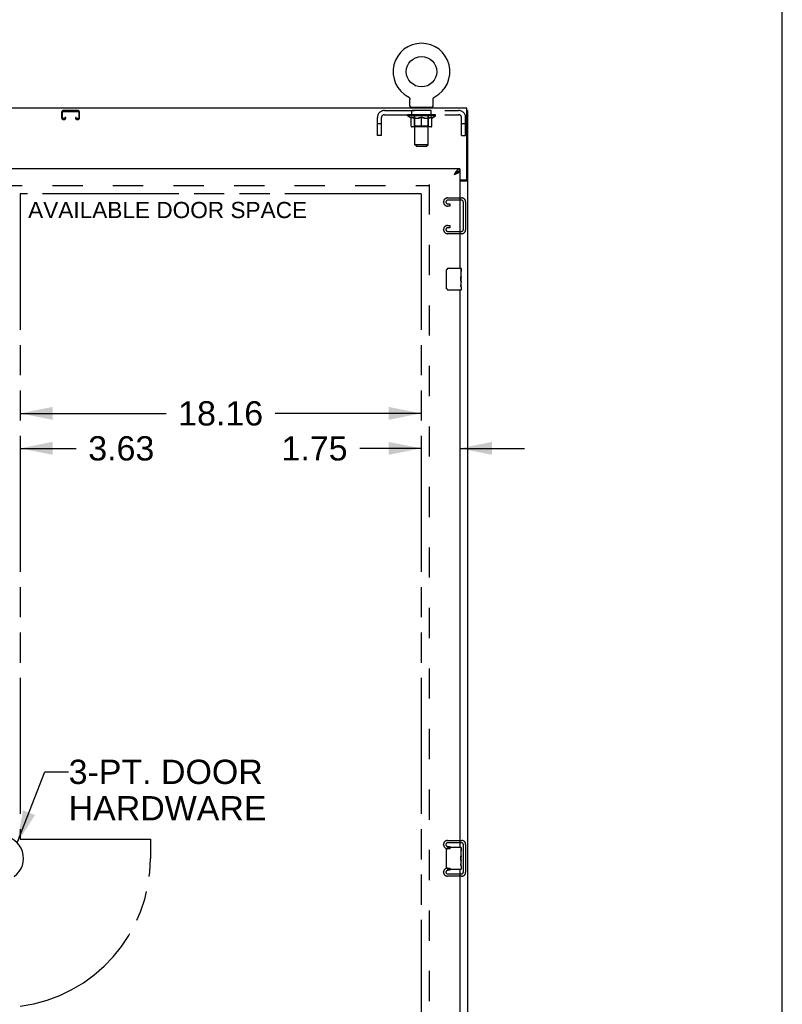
# Model space of a CAD drawing. Header units: inches. Extents: x 0 to 249, y 0 to 161.
# Tile 22 of 22: x 215 to 249, y 78 to 123. Entities that reach past the tile are written whole.
import ezdxf

# ---------------------------------------------------------------- set-up
doc = ezdxf.new("R2010")
doc.units = ezdxf.units.IN
doc.header["$LTSCALE"] = 13.713587
doc.header["$MEASUREMENT"] = 0
doc.linetypes.add('HIDDEN', pattern=[0.2, 0.1, -0.1])
doc.linetypes.add('PHANTOM', pattern=[0.8, 0.45, -0.05, 0.1, -0.05, 0.1, -0.05])
doc.layers.get('0').update_dxf_attribs({"linetype": 'CONTINUOUS'})
for name, color, linetype in [('02___PRT_ALL_AXES', 7, 'CONTINUOUS'), ('AVAILABLE_DOOR_SPACE', 7, 'CONTINUOUS'), ('DEFAULT_2', 8, 'HIDDEN'), ('DIMENSIONS', 7, 'CONTINUOUS')]:
    doc.layers.add(name, color=color, linetype=linetype)
doc.styles.get("Standard").update_dxf_attribs({"font": 'arial.ttf'})
doc.dimstyles.new('DIMSTYLE_1', dxfattribs={"dimtxt": 1.10002, "dimasz": 1.466694, "dimexe": 0.09, "dimexo": 0.07, "dimgap": 0.0375, "dimtad": 0, "dimtih": 1, "dimtoh": 1, "dimzin": 4, "dimdsep": 46, "dimtxsty": 'Standard', "dimblk": '_FILLED', "dimblk1": '_FILLED', "dimblk2": '_FILLED', "dimcen": 0.09, "dimazin": 1, "dimtfac": 1, "dimtdec": 3, "dimtofl": 0, "dimtmove": 0, "dimatfit": 3, "dimldrblk": '_FILLED', "dimfxl": 1, "dimtolj": 1, "dimtzin": 4, "dimarcsym": 0})
doc.dimstyles.get("Standard").update_dxf_attribs({"dimtxt": 1.24669, "dimasz": 1.466694, "dimexe": 0.09, "dimexo": 0.07, "dimgap": 0.09, "dimtad": 0, "dimtih": 1, "dimtoh": 1, "dimdec": 3, "dimzin": 4, "dimdsep": 46, "dimtxsty": 'Standard', "dimblk": '_FILLED', "dimblk1": '_FILLED', "dimblk2": '_FILLED', "dimcen": 0.09, "dimadec": 3, "dimazin": 1, "dimtp": 0.001, "dimtm": 0.001, "dimtfac": 1, "dimtdec": 3, "dimtofl": 0, "dimtmove": 0, "dimatfit": 3, "dimldrblk": '_FILLED', "dimfxl": 1, "dimtolj": 1, "dimtzin": 4, "dimarcsym": 0})

# ---------------------------------------------------------------- blocks, each defined once
blk = doc.blocks.new('_FILLED')
at = {"color": 0, "linetype": 'ByBlock'}
blk.add_solid([(0, 0), (-1, 0.2), (-1, -0.2)], dxfattribs=at)
blk = doc.blocks.new('*D13')
at = {"layer": 'DIMENSIONS', "color": 2, "linetype": 'Continuous'}
for p, q in [((232.973, 103.217), (230.194, 103.217)), ((234.723, 103.217), (237.656, 103.217))]:
    blk.add_line(p, q, dxfattribs=at)
at = {"layer": 'DIMENSIONS', "color": 2, "linetype": 'Continuous', "xscale": 1.4666938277, "yscale": 1.4666938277, "zscale": 1.4666938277}
blk.add_blockref('_FILLED', (232.973, 103.217), dxfattribs=at)
at = {"layer": 'DIMENSIONS', "color": 2, "linetype": 'Continuous', "xscale": 1.4666938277, "yscale": 1.4666938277, "zscale": 1.4666938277, "rotation": 180}
blk.add_blockref('_FILLED', (234.723, 103.217), dxfattribs=at)
at = {"layer": 'DIMENSIONS', "color": 2, "linetype": 'Continuous', "insert": (229.644, 103.767), "char_height": 1.1, "width": 2.98927, "attachment_point": 3, "line_spacing_factor": 0.9}
blk.add_mtext('1.75', dxfattribs=at)
blk = doc.blocks.new('*D14')
at = {"layer": 'DIMENSIONS', "color": 2, "linetype": 'Continuous'}
for p, q in [((214.816, 104.803), (221.423, 104.803)), ((232.973, 104.803), (226.367, 104.803))]:
    blk.add_line(p, q, dxfattribs=at)
at = {"layer": 'DIMENSIONS', "color": 2, "linetype": 'Continuous', "xscale": 1.4666938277, "yscale": 1.4666938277, "zscale": 1.4666938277, "rotation": 180}
blk.add_blockref('_FILLED', (214.816, 104.803), dxfattribs=at)
at = {"layer": 'DIMENSIONS', "color": 2, "linetype": 'Continuous', "xscale": 1.4666938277, "yscale": 1.4666938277, "zscale": 1.4666938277}
blk.add_blockref('_FILLED', (232.973, 104.803), dxfattribs=at)
at = {"layer": 'DIMENSIONS', "color": 2, "linetype": 'Continuous', "insert": (223.895, 105.353), "char_height": 1.1, "width": 3.84394, "attachment_point": 2, "line_spacing_factor": 0.9}
blk.add_mtext('18.16', dxfattribs=at)
blk = doc.blocks.new('*D22')
at = {"layer": 'DIMENSIONS', "color": 2, "linetype": 'Continuous'}
for p, q in [((211.191, 103.217), (208.258, 103.217)), ((214.816, 103.217), (217.347, 103.217))]:
    blk.add_line(p, q, dxfattribs=at)
at = {"layer": 'DIMENSIONS', "color": 2, "linetype": 'Continuous', "xscale": 1.4666938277, "yscale": 1.4666938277, "zscale": 1.4666938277}
blk.add_blockref('_FILLED', (211.191, 103.217), dxfattribs=at)
at = {"layer": 'DIMENSIONS', "color": 2, "linetype": 'Continuous', "xscale": 1.4666938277, "yscale": 1.4666938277, "zscale": 1.4666938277, "rotation": 180}
blk.add_blockref('_FILLED', (214.816, 103.217), dxfattribs=at)
at = {"layer": 'DIMENSIONS', "color": 2, "linetype": 'Continuous', "insert": (217.898, 103.767), "char_height": 1.1, "width": 2.98927, "attachment_point": 1, "line_spacing_factor": 0.9}
blk.add_mtext('3.63', dxfattribs=at)

msp = doc.modelspace()

# ---------------------------------------------------------------- linework, layer by layer
at = {"color": 7, "linetype": 'Continuous'}
for p, q in [((249.338, 0), (249.338, 161.336)), ((232.394, 119.151), (232.394, 119.151)), ((232.394, 119.151), (232.399, 119.148)), ((232.397, 119.149), (232.395, 119.15)), ((232.399, 119.148), (232.403, 119.146)), ((232.403, 119.146), (232.407, 119.143)), ((232.407, 119.143), (232.412, 119.14)), ((232.412, 119.14), (232.416, 119.137)), ((232.416, 119.137), (232.42, 119.133)), ((232.42, 119.133), (232.424, 119.13)), ((232.424, 119.13), (232.428, 119.126)), ((232.428, 119.126), (232.431, 119.122)), ((232.431, 119.123), (232.435, 119.119)), ((232.435, 119.119), (232.438, 119.115)), ((232.438, 119.115), (232.441, 119.111)), ((232.441, 119.111), (232.445, 119.106)), ((232.444, 119.106), (232.447, 119.102)), ((232.447, 119.102), (232.45, 119.098)), ((232.45, 119.098), (232.453, 119.093)), ((232.453, 119.093), (232.455, 119.088)), ((232.455, 119.088), (232.458, 119.084)), ((232.458, 119.084), (232.46, 119.079)), ((232.46, 119.079), (232.462, 119.074)), ((232.462, 119.074), (232.463, 119.069)), ((232.463, 119.069), (232.465, 119.064)), ((232.465, 119.064), (232.466, 119.059)), ((232.466, 119.059), (232.467, 119.054)), ((232.467, 119.054), (232.468, 119.049)), ((232.468, 119.049), (232.469, 119.044)), ((232.47, 119.038), (232.47, 119.033)), ((232.471, 119.028), (232.471, 119.024)), ((232.471, 118.731), (232.471, 119.024)), ((233.517, 118.731), (233.517, 119.024)), ((233.518, 119.044), (233.519, 119.049)), ((233.518, 119.038), (233.518, 119.044)), ((233.519, 119.049), (233.52, 119.054)), ((233.52, 119.054), (233.521, 119.059)), ((233.521, 119.059), (233.523, 119.064)), ((233.523, 119.064), (233.524, 119.069)), ((233.524, 119.069), (233.526, 119.074)), ((233.526, 119.074), (233.528, 119.079)), ((233.528, 119.079), (233.53, 119.084)), ((233.53, 119.084), (233.532, 119.088)), ((233.532, 119.088), (233.535, 119.093)), ((233.535, 119.093), (233.537, 119.098)), ((233.537, 119.098), (233.54, 119.102)), ((233.543, 119.106), (233.546, 119.111)), ((233.546, 119.111), (233.549, 119.115)), ((233.549, 119.115), (233.553, 119.119)), ((233.553, 119.119), (233.556, 119.123)), ((233.556, 119.122), (233.56, 119.126)), ((233.564, 119.13), (233.568, 119.133)), ((233.568, 119.133), (233.572, 119.137)), ((233.572, 119.137), (233.576, 119.14)), ((233.576, 119.14), (233.58, 119.143)), ((233.58, 119.143), (233.584, 119.146)), ((233.584, 119.146), (233.589, 119.148)), ((233.584, 119.146), (233.586, 119.146)), ((233.589, 119.148), (233.593, 119.151)), ((233.592, 119.15), (233.59, 119.149)), ((232.494, 118.662), (232.494, 118.632)), ((233.494, 118.662), (232.494, 118.662)), ((233.494, 118.662), (233.494, 118.632)), ((235.046, 118.528), (235.098, 118.528)), ((234.62, 115.749), (234.61, 115.743)), ((234.723, 115.882), (234.723, 115.778)), ((234.994, 115.38), (234.994, 115.392)), ((234.994, 115.38), (235.098, 115.38)), ((234.128, 110.482), (234.128, 111.282)), ((234.228, 111.382), (234.768, 111.382)), ((234.783, 111.367), (234.783, 111.228)), ((234.783, 110.997), (234.783, 110.966)), ((234.783, 110.8), (234.783, 110.767)), ((234.768, 110.382), (234.228, 110.382)), ((234.783, 110.543), (234.783, 110.397)), ((234.128, 84.232), (234.128, 85.032)), ((234.228, 85.132), (234.768, 85.132)), ((234.783, 85.117), (234.783, 84.978)), ((234.783, 84.747), (234.783, 84.716)), ((234.783, 84.55), (234.783, 84.517)), ((234.768, 84.132), (234.228, 84.132)), ((234.783, 84.293), (234.783, 84.147))]:
    msp.add_line(p, q, dxfattribs=at)
at = {"color": 3, "linetype": 'Continuous'}
for p, q in [((235.046, 118.632), (187.15, 118.632)), ((235.046, 115.452), (235.046, 118.632)), ((235.098, 46.736), (235.098, 118.528)), ((234.723, 115.882), (211.191, 115.882)), ((234.476, 115.636), (234.506, 115.646)), ((234.723, 115.778), (234.723, 111.382)), ((234.723, 115.392), (234.986, 115.392)), ((234.723, 115.34), (235.028, 115.34)), ((234.723, 110.382), (234.723, 85.132)), ((234.723, 84.132), (234.723, 58.882))]:
    msp.add_line(p, q, dxfattribs=at)
at = {"color": 7, "linetype": 'Continuous'}
for points in [[(232.469, 119.044), (232.47, 119.039), (232.47, 119.033), (232.471, 119.028)], [(233.517, 119.024), (233.517, 119.028), (233.517, 119.033), (233.518, 119.038)], [(233.517, 119.024), (233.517, 119.028), (233.517, 119.033)], [(233.54, 119.102), (233.543, 119.106), (233.546, 119.111)], [(233.56, 119.126), (233.564, 119.13), (233.568, 119.133)], [(234.61, 115.743), (234.599, 115.736), (234.589, 115.729), (234.579, 115.722), (234.569, 115.715), (234.558, 115.707), (234.548, 115.699), (234.538, 115.69), (234.528, 115.681), (234.517, 115.672), (234.507, 115.663), (234.497, 115.654), (234.487, 115.645), (234.476, 115.636)], [(234.476, 115.636), (234.487, 115.643), (234.498, 115.65), (234.509, 115.657), (234.52, 115.664), (234.531, 115.671), (234.541, 115.678), (234.551, 115.685), (234.56, 115.692), (234.569, 115.7), (234.577, 115.707), (234.585, 115.714), (234.592, 115.721), (234.598, 115.728), (234.603, 115.735), (234.607, 115.741)], [(234.723, 115.778), (234.712, 115.778), (234.702, 115.777), (234.692, 115.775), (234.682, 115.773), (234.671, 115.77), (234.661, 115.767), (234.651, 115.763), (234.641, 115.759), (234.63, 115.754), (234.62, 115.749)], [(234.953, 115.34), (234.953, 115.342), (234.954, 115.343), (234.954, 115.345), (234.955, 115.347), (234.955, 115.349), (234.956, 115.35), (234.958, 115.352), (234.959, 115.353), (234.961, 115.355), (234.963, 115.356), (234.964, 115.358), (234.966, 115.359), (234.969, 115.36), (234.971, 115.361), (234.973, 115.363), (234.976, 115.364), (234.978, 115.365), (234.98, 115.366), (234.983, 115.367), (234.985, 115.369), (234.987, 115.37), (234.989, 115.372), (234.99, 115.373), (234.992, 115.374), (234.993, 115.376), (234.993, 115.377), (234.994, 115.379), (234.994, 115.38)], [(234.128, 111.282), (234.128, 111.288), (234.129, 111.295), (234.13, 111.301), (234.131, 111.307), (234.133, 111.313), (234.135, 111.318)], [(234.135, 110.446), (234.133, 110.452), (234.131, 110.457), (234.13, 110.463), (234.129, 110.47), (234.128, 110.476), (234.128, 110.482)], [(234.128, 85.032), (234.128, 85.038), (234.129, 85.045), (234.13, 85.051), (234.131, 85.057), (234.133, 85.063), (234.135, 85.068)], [(234.135, 84.196), (234.133, 84.202), (234.131, 84.207), (234.13, 84.213), (234.129, 84.22), (234.128, 84.226), (234.128, 84.232)]]:
    msp.add_lwpolyline(points, dxfattribs=at)
at = {"color": 3, "linetype": 'Continuous'}
for points in [[(234.579, 115.786), (234.569, 115.772), (234.558, 115.759), (234.548, 115.745), (234.538, 115.73), (234.528, 115.715), (234.517, 115.699), (234.507, 115.684), (234.497, 115.668), (234.487, 115.652), (234.476, 115.636)], [(234.506, 115.646), (234.521, 115.652), (234.535, 115.657), (234.55, 115.663), (234.564, 115.668), (234.577, 115.674), (234.591, 115.679), (234.604, 115.685), (234.616, 115.69)], [(234.723, 115.882), (234.712, 115.882), (234.702, 115.88), (234.692, 115.877), (234.682, 115.874), (234.671, 115.869), (234.661, 115.863), (234.651, 115.857), (234.641, 115.849), (234.63, 115.84), (234.62, 115.831), (234.61, 115.821), (234.599, 115.81), (234.589, 115.798), (234.579, 115.786)], [(234.616, 115.69), (234.628, 115.696), (234.64, 115.701), (234.651, 115.707), (234.661, 115.712), (234.67, 115.718), (234.679, 115.723), (234.687, 115.729), (234.694, 115.734), (234.701, 115.74), (234.707, 115.745), (234.712, 115.751), (234.716, 115.756), (234.719, 115.762), (234.721, 115.767), (234.722, 115.773), (234.723, 115.778)], [(235.028, 115.34), (235.03, 115.341), (235.032, 115.343), (235.035, 115.344), (235.038, 115.346), (235.042, 115.347), (235.046, 115.349), (235.05, 115.35), (235.054, 115.351), (235.062, 115.354)], [(235.062, 115.354), (235.066, 115.356), (235.07, 115.357), (235.074, 115.358), (235.077, 115.36), (235.08, 115.361), (235.083, 115.362), (235.086, 115.364), (235.089, 115.366), (235.091, 115.367), (235.093, 115.369), (235.094, 115.371), (235.095, 115.372), (235.096, 115.374), (235.097, 115.376), (235.098, 115.378), (235.098, 115.38)]]:
    msp.add_lwpolyline(points, dxfattribs=at)
at = {"color": 7, "linetype": 'Continuous'}
msp.add_circle((232.994, 120.29), 0.688, dxfattribs=at)
for centre, radius, start, end in [((232.994, 120.29), 1.288, 297.7005, 242.2995), ((232.54, 118.731), 0.069, 180, 270), ((233.448, 118.731), 0.069, 270, 360), ((234.228, 111.282), 0.1, 90, 158.7946), ((234.768, 111.367), 0.015, 0, 90), ((234.228, 110.482), 0.1, 201.1999, 270), ((234.768, 110.397), 0.015, 270, 360), ((213.962, 84.632), 1.004, 305.5066, 234.4934), ((234.228, 85.032), 0.1, 90, 158.7946), ((234.768, 85.117), 0.015, 0, 90), ((234.228, 84.232), 0.1, 201.1999, 270), ((234.768, 84.147), 0.015, 270, 360)]:
    msp.add_arc(centre, radius, start, end, dxfattribs=at)
at = {"color": 3, "linetype": 'Continuous'}
msp.add_arc((234.986, 115.452), 0.06, 270, 360, dxfattribs=at)
at = {"layer": '02___PRT_ALL_AXES', "color": 8, "linetype": 'HIDDEN'}
for p, q in [((232.556, 118.341), (232.556, 118.528)), ((233.431, 118.528), (232.556, 118.528)), ((233.431, 118.341), (232.556, 118.341)), ((233.431, 118.341), (233.431, 118.528))]:
    msp.add_line(p, q, dxfattribs=at)
at = {"layer": '02___PRT_ALL_AXES', "color": 7, "linetype": 'Continuous'}
for p, q in [((234.776, 111.228), (234.776, 110.997)), ((234.783, 111.228), (234.776, 111.228)), ((234.783, 110.803), (234.783, 111.367)), ((234.783, 111.06), (234.776, 111.06)), ((234.783, 110.997), (234.776, 110.997)), ((234.776, 110.767), (234.776, 110.631)), ((234.783, 110.767), (234.776, 110.767)), ((234.783, 110.961), (234.777, 110.961)), ((234.781, 110.83), (234.783, 110.83)), ((234.783, 110.544), (234.783, 110.8)), ((234.777, 110.599), (234.783, 110.599)), ((234.783, 110.543), (234.783, 110.397)), ((234.783, 84.978), (234.776, 84.978)), ((234.776, 84.978), (234.776, 84.747)), ((234.783, 84.81), (234.776, 84.81)), ((234.783, 84.553), (234.783, 85.117)), ((234.783, 84.747), (234.776, 84.747)), ((234.783, 84.517), (234.776, 84.517)), ((234.776, 84.517), (234.776, 84.381)), ((234.783, 84.711), (234.777, 84.711)), ((234.781, 84.58), (234.783, 84.58)), ((234.783, 84.294), (234.783, 84.55)), ((234.777, 84.349), (234.783, 84.349)), ((234.783, 84.293), (234.783, 84.147))]:
    msp.add_line(p, q, dxfattribs=at)
for points in [[(234.781, 110.828), (234.779, 110.861), (234.778, 110.873), (234.777, 110.886), (234.776, 110.898), (234.776, 110.911), (234.776, 110.924), (234.776, 110.937), (234.776, 110.95), (234.777, 110.962), (234.778, 110.974), (234.778, 110.986)], [(234.783, 110.8), (234.783, 110.809), (234.782, 110.818), (234.781, 110.828)], [(234.777, 110.594), (234.777, 110.603), (234.776, 110.612), (234.776, 110.621), (234.776, 110.631)], [(234.78, 110.57), (234.779, 110.577), (234.778, 110.585), (234.777, 110.594)], [(234.783, 110.543), (234.783, 110.546), (234.782, 110.551), (234.782, 110.556), (234.78, 110.57)], [(234.781, 84.578), (234.779, 84.611), (234.778, 84.623), (234.777, 84.636), (234.776, 84.648), (234.776, 84.661), (234.776, 84.674), (234.776, 84.687), (234.776, 84.7), (234.777, 84.712), (234.778, 84.724), (234.778, 84.736)], [(234.777, 84.344), (234.777, 84.353), (234.776, 84.362), (234.776, 84.371), (234.776, 84.381)], [(234.783, 84.55), (234.783, 84.559), (234.782, 84.568), (234.781, 84.578)], [(234.78, 84.32), (234.779, 84.327), (234.778, 84.335), (234.777, 84.344)], [(234.783, 84.293), (234.783, 84.296), (234.782, 84.301), (234.782, 84.306), (234.78, 84.32)]]:
    msp.add_lwpolyline(points, dxfattribs=at)
for centre in [(234.52, 110.966), (234.52, 84.716)]:
    msp.add_ellipse(centre, major_axis=(0.263, 0), ratio=0.432808, start_param=0, end_param=0.179988, dxfattribs=at)
at = {"layer": 'AVAILABLE_DOOR_SPACE', "color": 4, "linetype": 'PHANTOM'}
for p, q in [((214.816, 114.757), (214.816, 85.507)), ((232.973, 114.757), (214.816, 114.757)), ((232.973, 114.757), (232.973, 54.507)), ((214.816, 85.507), (220.712, 85.507)), ((220.712, 85.507), (220.712, 84.632))]:
    msp.add_line(p, q, dxfattribs=at)
msp.add_arc((213.962, 84.632), 6.75, 277.2685, 360, dxfattribs=at)
at = {"layer": 'DEFAULT_2', "color": 8, "linetype": 'HIDDEN'}
for p, q in [((232.394, 119.151), (232.394, 119.151)), ((232.402, 119.146), (232.403, 119.146)), ((233.594, 119.151), (233.593, 119.151)), ((233.593, 119.151), (233.593, 119.151)), ((216.691, 118.448), (216.691, 118.202)), ((216.731, 118.202), (216.731, 118.448)), ((217.424, 118.528), (216.771, 118.528)), ((216.771, 118.488), (217.424, 118.488)), ((217.464, 118.448), (217.464, 118.202)), ((217.504, 118.202), (217.504, 118.448)), ((231.311, 118.528), (234.677, 118.528)), ((231.311, 118.341), (234.677, 118.341)), ((232.36, 118.294), (232.36, 118.341)), ((233.627, 118.294), (232.36, 118.294)), ((232.52, 118.183), (232.36, 118.294)), ((232.37, 118.334), (232.37, 118.341)), ((232.379, 118.331), (232.379, 118.334)), ((232.379, 118.331), (233.609, 118.331)), ((232.388, 118.331), (232.388, 118.334)), ((232.389, 118.331), (232.389, 118.334)), ((232.399, 118.334), (232.399, 118.341)), ((232.415, 118.331), (232.415, 118.334)), ((232.417, 118.331), (232.417, 118.334)), ((232.445, 118.334), (232.445, 118.341)), ((232.46, 118.331), (232.46, 118.334)), ((232.463, 118.331), (232.463, 118.334)), ((232.667, 118.334), (232.465, 118.334)), ((232.509, 118.334), (232.509, 118.341)), ((232.51, 118.331), (232.51, 118.334)), ((232.511, 118.331), (232.511, 118.334)), ((232.514, 118.331), (232.514, 118.334)), ((232.521, 118.331), (232.521, 118.334)), ((232.521, 118.331), (232.521, 118.334)), ((232.524, 118.331), (232.524, 118.334)), ((232.528, 118.331), (232.528, 118.335)), ((232.532, 118.331), (232.532, 118.334)), ((232.546, 118.331), (232.546, 118.334)), ((232.564, 118.331), (232.564, 118.334)), ((232.565, 118.331), (232.565, 118.337)), ((232.585, 118.331), (232.585, 118.334)), ((232.585, 118.331), (232.585, 118.334)), ((232.587, 118.334), (232.587, 118.341)), ((232.596, 118.331), (232.596, 118.334)), ((232.601, 118.331), (232.601, 118.334)), ((232.61, 118.331), (232.61, 118.334)), ((232.621, 118.331), (232.621, 118.338)), ((232.637, 118.331), (232.637, 118.334)), ((232.64, 118.331), (232.64, 118.334)), ((232.667, 118.331), (232.667, 118.334)), ((232.734, 118.334), (232.672, 118.334)), ((232.677, 118.334), (232.677, 118.341)), ((232.681, 118.662), (232.681, 118.632)), ((232.681, 117.823), (232.681, 118.291)), ((232.684, 118.331), (232.684, 118.334)), ((232.689, 118.331), (232.689, 118.334)), ((232.694, 116.981), (232.694, 118.628)), ((232.695, 118.331), (232.695, 118.339)), ((232.699, 118.331), (232.699, 118.334)), ((232.71, 118.331), (232.71, 118.334)), ((232.734, 118.331), (232.734, 118.334)), ((232.809, 118.334), (232.75, 118.334)), ((232.77, 118.331), (232.77, 118.334)), ((232.777, 118.334), (232.777, 118.341)), ((232.781, 118.331), (232.781, 118.334)), ((232.783, 118.331), (232.783, 118.34)), ((232.786, 118.331), (232.786, 118.334)), ((232.793, 118.331), (232.793, 118.334)), ((232.809, 118.331), (232.809, 118.334)), ((232.889, 118.334), (232.835, 118.334)), ((232.848, 118.331), (232.848, 118.334)), ((232.879, 118.334), (232.957, 118.339)), ((232.884, 118.334), (232.884, 118.341)), ((232.884, 118.334), (232.884, 118.341)), ((232.884, 118.341), (232.884, 118.341)), ((232.884, 118.331), (232.884, 118.334)), ((232.888, 118.331), (232.888, 118.335)), ((232.889, 118.331), (232.889, 118.334)), ((232.89, 118.331), (232.89, 118.334)), ((232.925, 118.334), (232.989, 118.334)), ((232.93, 118.331), (232.93, 118.334)), ((232.936, 118.334), (232.936, 118.338)), ((232.957, 118.334), (232.957, 118.339)), ((232.973, 118.331), (232.973, 118.334)), ((232.991, 118.334), (232.991, 118.334)), ((232.991, 118.331), (232.991, 118.334)), ((232.991, 118.331), (232.991, 118.334)), ((232.994, 118.334), (232.994, 118.341)), ((232.994, 118.341), (233.108, 118.334)), ((232.996, 118.331), (232.996, 118.334)), ((232.996, 118.331), (232.996, 118.334)), ((232.996, 118.334), (232.996, 118.334)), ((233.015, 118.331), (233.015, 118.334)), ((233.015, 118.334), (233.063, 118.334)), ((233.057, 118.331), (233.057, 118.334)), ((233.098, 118.331), (233.098, 118.334)), ((233.098, 118.331), (233.098, 118.334)), ((233.098, 118.334), (233.153, 118.334)), ((233.099, 118.331), (233.099, 118.335)), ((233.103, 118.334), (233.103, 118.341)), ((233.103, 118.341), (233.104, 118.341)), ((233.103, 118.331), (233.103, 118.334)), ((233.104, 118.334), (233.104, 118.341)), ((233.14, 118.331), (233.14, 118.334)), ((233.179, 118.331), (233.179, 118.334)), ((233.179, 118.334), (233.238, 118.334)), ((233.194, 118.331), (233.194, 118.334)), ((233.202, 118.331), (233.202, 118.334)), ((233.204, 118.331), (233.204, 118.34)), ((233.207, 118.331), (233.207, 118.334)), ((233.21, 118.334), (233.21, 118.341)), ((233.218, 118.331), (233.218, 118.334)), ((233.254, 118.331), (233.254, 118.334)), ((233.254, 118.334), (233.316, 118.334)), ((233.278, 118.331), (233.278, 118.334)), ((233.289, 118.331), (233.289, 118.334)), ((233.293, 118.331), (233.293, 118.339)), ((233.294, 116.981), (233.294, 118.628)), ((233.299, 118.331), (233.299, 118.334)), ((233.304, 118.331), (233.304, 118.334)), ((233.306, 118.662), (233.306, 118.632)), ((233.306, 117.823), (233.306, 118.291)), ((233.31, 118.334), (233.31, 118.341)), ((233.321, 118.331), (233.321, 118.334)), ((233.321, 118.334), (233.522, 118.334)), ((233.348, 118.331), (233.348, 118.334)), ((233.351, 118.331), (233.351, 118.334)), ((233.366, 118.331), (233.366, 118.338)), ((233.378, 118.331), (233.378, 118.334)), ((233.387, 118.331), (233.387, 118.334)), ((233.391, 118.331), (233.391, 118.334)), ((233.401, 118.334), (233.401, 118.341)), ((233.402, 118.331), (233.402, 118.334)), ((233.402, 118.331), (233.402, 118.334)), ((233.423, 118.331), (233.423, 118.337)), ((233.423, 118.331), (233.423, 118.334)), ((233.441, 118.331), (233.441, 118.334)), ((233.455, 118.331), (233.455, 118.334)), ((233.46, 118.331), (233.46, 118.335)), ((233.463, 118.331), (233.463, 118.334)), ((233.467, 118.331), (233.467, 118.334)), ((233.467, 118.331), (233.467, 118.334)), ((233.468, 118.183), (233.627, 118.294)), ((233.474, 118.331), (233.474, 118.334)), ((233.477, 118.331), (233.477, 118.334)), ((233.477, 118.331), (233.477, 118.334)), ((233.479, 118.334), (233.479, 118.341)), ((233.525, 118.331), (233.525, 118.334)), ((233.528, 118.331), (233.528, 118.334)), ((233.542, 118.334), (233.542, 118.341)), ((233.571, 118.331), (233.571, 118.334)), ((233.573, 118.331), (233.573, 118.334)), ((233.589, 118.334), (233.589, 118.341)), ((233.599, 118.331), (233.599, 118.334)), ((233.6, 118.331), (233.6, 118.334)), ((233.609, 118.331), (233.609, 118.334)), ((233.617, 118.334), (233.617, 118.341)), ((233.627, 118.294), (233.627, 118.341)), ((216.799, 118.162), (216.771, 118.162)), ((216.771, 118.122), (216.799, 118.122)), ((216.839, 118.216), (216.839, 118.202)), ((216.879, 118.216), (216.839, 118.216)), ((216.879, 118.202), (216.879, 118.216)), ((217.316, 118.216), (217.316, 118.202)), ((217.356, 118.216), (217.316, 118.216)), ((217.356, 118.202), (217.356, 118.216)), ((217.424, 118.162), (217.396, 118.162)), ((217.396, 118.122), (217.424, 118.122)), ((230.994, 117.403), (230.994, 118.211)), ((231.181, 117.933), (230.994, 117.933)), ((231.181, 117.403), (231.181, 118.211)), ((232.52, 118.183), (232.53, 118.183)), ((232.53, 117.82), (232.53, 118.226)), ((232.673, 118.183), (232.852, 118.183)), ((232.994, 117.783), (232.994, 118.227)), ((233.135, 118.183), (233.315, 118.183)), ((233.457, 117.82), (233.457, 118.226)), ((233.457, 118.183), (233.468, 118.183)), ((234.807, 117.403), (234.807, 118.211)), ((234.994, 117.933), (234.807, 117.933)), ((234.994, 117.403), (234.994, 118.211)), ((231.181, 117.403), (230.994, 117.403)), ((233.42, 117.783), (232.567, 117.783)), ((232.681, 117.823), (232.641, 117.783)), ((233.306, 117.823), (232.681, 117.823)), ((233.306, 117.823), (233.346, 117.783)), ((234.807, 117.403), (234.994, 117.403)), ((233.294, 116.981), (232.694, 116.981)), ((232.763, 116.912), (232.694, 116.981)), ((233.225, 116.912), (233.294, 116.981)), ((232.763, 116.912), (233.225, 116.912)), ((233.348, 115.184), (233.348, 54.08)), ((188.848, 115.132), (233.348, 115.132)), ((233.994, 114.375), (233.994, 114.39)), ((234.174, 114.57), (234.814, 114.57)), ((234.8, 114.466), (234.188, 114.466)), ((234.188, 114.299), (234.275, 114.299)), ((234.275, 114.299), (234.275, 114.195)), ((234.89, 113.139), (234.89, 114.376)), ((234.994, 114.39), (234.994, 113.125)), ((234.275, 114.195), (234.174, 114.195)), ((233.994, 113.125), (233.994, 113.14)), ((234.174, 113.32), (234.275, 113.32)), ((234.814, 112.945), (234.174, 112.945)), ((234.275, 113.216), (234.188, 113.216)), ((234.188, 113.049), (234.8, 113.049)), ((234.275, 113.32), (234.275, 113.216)), ((233.994, 85.25), (233.994, 85.265)), ((234.174, 85.445), (234.814, 85.445)), ((234.8, 85.341), (234.188, 85.341)), ((234.89, 84.014), (234.89, 85.251)), ((234.994, 85.265), (234.994, 84)), ((234.275, 85.07), (234.174, 85.07)), ((234.188, 85.174), (234.275, 85.174)), ((234.275, 85.174), (234.275, 85.07)), ((233.994, 84), (233.994, 84.015)), ((234.174, 84.195), (234.275, 84.195)), ((234.275, 84.091), (234.188, 84.091)), ((234.188, 83.924), (234.8, 83.924)), ((234.275, 84.195), (234.275, 84.091)), ((234.814, 83.82), (234.174, 83.82))]:
    msp.add_line(p, q, dxfattribs=at)
for points in [[(232.68, 118.183), (232.655, 118.187), (232.631, 118.193), (232.606, 118.2), (232.581, 118.207), (232.556, 118.216), (232.53, 118.226)], [(232.53, 118.225), (232.555, 118.216), (232.579, 118.207), (232.603, 118.2), (232.626, 118.193), (232.649, 118.187), (232.673, 118.183)], [(232.994, 118.227), (232.968, 118.216), (232.942, 118.207), (232.917, 118.2), (232.892, 118.193), (232.867, 118.187), (232.843, 118.183)], [(232.852, 118.183), (232.876, 118.187), (232.899, 118.193), (232.922, 118.2), (232.946, 118.207), (232.97, 118.215), (232.994, 118.225)], [(233.145, 118.183), (233.12, 118.187), (233.095, 118.193), (233.07, 118.2), (233.045, 118.208), (233.019, 118.217), (232.994, 118.227)], [(232.994, 118.225), (233.018, 118.215), (233.042, 118.207), (233.066, 118.199), (233.089, 118.193), (233.112, 118.187), (233.135, 118.183)], [(233.457, 118.226), (233.431, 118.216), (233.406, 118.207), (233.381, 118.199), (233.356, 118.193), (233.332, 118.187), (233.307, 118.183)], [(233.315, 118.183), (233.338, 118.187), (233.362, 118.193), (233.385, 118.2), (233.409, 118.207), (233.433, 118.216), (233.457, 118.225)]]:
    msp.add_lwpolyline(points, dxfattribs=at)
for centre, radius, start, end in [((216.771, 118.448), 0.08, 90, 180), ((216.771, 118.448), 0.04, 90, 180), ((217.424, 118.448), 0.08, 0, 90), ((217.424, 118.448), 0.04, 0, 90), ((231.311, 118.211), 0.317, 90, 180), ((231.311, 118.211), 0.13, 90, 180), ((232.641, 118.291), 0.0398, 0, 90), ((232.659, 118.628), 0.0345, 0, 90), ((233.328, 118.628), 0.0345, 90, 180), ((233.346, 118.291), 0.0398, 90, 180), ((234.677, 118.211), 0.317, 0, 90), ((234.677, 118.211), 0.13, 0, 90), ((216.771, 118.202), 0.08, 180, 270), ((216.771, 118.202), 0.04, 180, 270), ((216.799, 118.202), 0.08, 270, 360), ((216.799, 118.202), 0.04, 270, 360), ((217.396, 118.202), 0.08, 180, 270), ((217.396, 118.202), 0.04, 180, 270), ((217.424, 118.202), 0.08, 270, 360), ((217.424, 118.202), 0.04, 270, 360), ((232.567, 117.82), 0.0371, 180, 270), ((233.42, 117.82), 0.0371, 270, 360), ((234.174, 114.39), 0.18, 90, 180), ((234.174, 114.375), 0.18, 180, 270), ((234.188, 114.376), 0.09, 90, 180), ((234.188, 114.389), 0.09, 188.2192, 270), ((234.8, 114.376), 0.09, 0, 90), ((234.814, 114.39), 0.18, 0, 90), ((234.174, 113.14), 0.18, 90, 180), ((234.174, 113.125), 0.18, 180, 270), ((234.188, 113.126), 0.09, 90, 180), ((234.188, 113.139), 0.09, 188.2192, 270), ((234.8, 113.139), 0.09, 270, 360), ((234.814, 113.125), 0.18, 270, 360), ((234.174, 85.265), 0.18, 90, 180), ((234.174, 85.25), 0.18, 180, 270), ((234.188, 85.251), 0.09, 90, 180), ((234.188, 85.264), 0.09, 188.2192, 270), ((234.8, 85.251), 0.09, 0, 90), ((234.814, 85.265), 0.18, 0, 90), ((234.174, 84.015), 0.18, 90, 180), ((234.174, 84), 0.18, 180, 270), ((234.188, 84.001), 0.09, 90, 180), ((234.188, 84.014), 0.09, 188.2192, 270), ((234.8, 84.014), 0.09, 270, 360), ((234.814, 84), 0.18, 270, 360)]:
    msp.add_arc(centre, radius, start, end, dxfattribs=at)
for centre, major_axis, ratio, start_param, end_param in [((232.341, 118.329), (0.198, 0), 0.060556, 0.430652, 1.470503), ((232.994, 118.341), (0.633, 0.007), 0.05963, 2.96643, 3.140963), ((232.994, 118.341), (0.633, 0), 0.060556, -3.141593, -2.96706), ((232.341, 118.322), (0.198, 0.002), 0.05963, 1.376596, 1.469874), ((232.316, 118.329), (0.198, 0.002), 0.05963, 0.25549, 1.295341), ((232.385, 118.329), (0.198, -0.002), 0.05963, 0.605815, 1.645666), ((232.994, 118.341), (0.633, 0.013), 0.05688, 2.791345, 2.965878), ((232.994, 118.341), (0.633, -0.007), 0.05963, -2.96643, -2.791898), ((232.385, 118.322), (0.198, 0), 0.060556, 1.551758, 1.645036), ((232.316, 118.322), (0.198, 0.004), 0.05688, 1.20151, 1.294789), ((232.386, 118.325), (0.164, 0.002), 0.05963, 1.065228, 1.614276), ((232.366, 118.325), (0.164, 0.003), 0.05688, 0.890143, 1.43919), ((232.424, 118.325), (0.164, 0), 0.060556, 1.240391, 1.789438), ((232.313, 118.329), (0.198, 0.004), 0.05688, 0.080405, 1.120256), ((232.447, 118.329), (0.198, -0.004), 0.05688, 0.7809, 1.820751), ((232.994, 118.341), (0.633, 0.019), 0.052395, 2.616403, 2.790936), ((232.994, 118.341), (0.633, -0.013), 0.05688, -2.791345, -2.616812), ((232.447, 118.322), (0.198, -0.002), 0.05963, 1.72692, 1.820198), ((232.313, 118.322), (0.198, 0.006), 0.052395, 1.026568, 1.119847), ((232.366, 118.325), (0.164, 0.005), 0.052395, 0.715201, 1.264248), ((232.48, 118.325), (0.164, -0.002), 0.05963, 1.415553, 1.9646), ((232.527, 118.329), (0.198, -0.006), 0.052395, 0.955842, 1.995693), ((232.994, 118.341), (0.633, 0.025), 0.046319, 2.441654, 2.616187), ((232.994, 118.341), (0.633, -0.019), 0.052395, -2.616403, -2.44187), ((232.33, 118.329), (0.198, 0.006), 0.052395, -0.094537, 0.945314), ((232.527, 118.322), (0.198, -0.004), 0.05688, 1.902006, 1.995284), ((232.33, 118.322), (0.198, 0.008), 0.046319, 0.851819, 0.945098), ((232.384, 118.325), (0.164, 0.006), 0.046319, 0.540452, 1.089499), ((232.551, 118.325), (0.164, -0.003), 0.05688, 1.590638, 2.139686), ((232.62, 118.329), (0.198, -0.008), 0.046319, 1.130591, 2.170442), ((232.994, 118.341), (0.633, 0.029), 0.038841, 2.267123, 2.441656), ((232.994, 118.341), (0.633, -0.025), 0.046319, -2.441654, -2.267121), ((232.367, 118.329), (0.198, 0.008), 0.046319, -0.269286, 0.770565), ((232.62, 118.322), (0.198, -0.006), 0.052395, 2.076947, 2.170226), ((232.367, 118.322), (0.198, 0.009), 0.038841, 0.677289, 0.770567), ((232.421, 118.325), (0.164, 0.008), 0.038841, 0.365921, 0.914969), ((232.635, 118.325), (0.164, -0.005), 0.052395, 1.76558, 2.314627), ((232.725, 118.329), (0.198, -0.009), 0.038841, 1.305122, 2.344973), ((232.994, 118.341), (0.633, 0.033), 0.030195, 2.09281, 2.267343), ((232.994, 118.341), (0.633, -0.029), 0.038841, -2.267123, -2.092591), ((232.423, 118.329), (0.198, 0.009), 0.038841, -0.443817, 0.596034), ((232.725, 118.322), (0.198, -0.008), 0.046319, 2.251696, 2.344975), ((232.423, 118.322), (0.198, 0.01), 0.030195, 0.502975, 0.596254), ((232.475, 118.325), (0.164, 0.009), 0.030195, 0.191608, 0.740655), ((232.731, 118.325), (0.164, -0.006), 0.046319, 1.940329, 2.489376), ((232.496, 118.329), (0.198, 0.01), 0.030195, -0.61813, 0.421721), ((232.838, 118.329), (0.198, -0.01), 0.030195, 1.479435, 2.519286), ((232.994, 118.341), (0.633, 0.036), 0.020645, 1.918687, 2.09322), ((232.994, 118.341), (0.633, -0.033), 0.030195, -2.09281, -1.918277), ((232.838, 118.322), (0.198, -0.009), 0.038841, 2.426227, 2.519505), ((232.496, 118.322), (0.198, 0.011), 0.020645, 0.328852, 0.422131), ((232.545, 118.325), (0.164, 0.009), 0.020645, 0.017485, 0.566532), ((232.834, 118.325), (0.164, -0.008), 0.038841, 2.11486, 2.663907), ((232.585, 118.329), (0.198, 0.011), 0.020645, -0.792253, 0.247598), ((232.956, 118.329), (0.198, -0.011), 0.020645, 1.653558, 2.693409), ((232.994, 118.341), (0.633, 0.038), 0.010478, 1.744704, 1.919237), ((232.994, 118.341), (0.633, -0.036), 0.020645, -1.918687, -1.744154), ((232.956, 118.322), (0.198, -0.01), 0.030195, 2.60054, 2.693819), ((232.585, 118.322), (0.198, 0.012), 0.010478, 0.154869, 0.248148), ((232.629, 118.325), (0.164, 0.01), 0.010478, 6.126688, 6.675735), ((232.943, 118.325), (0.164, -0.009), 0.030195, 2.289173, 2.83822), ((232.686, 118.329), (0.198, 0.012), 0.010478, -0.966236, -0.000846), ((233.074, 118.329), (0.198, -0.012), 0.010478, 1.827541, 2.867392), ((232.994, 118.341), (0.633, -0.038), 0.010478, -1.744704, -1.570171), ((233.074, 118.322), (0.198, -0.011), 0.020645, 2.774664, 2.867942), ((233.053, 118.325), (0.164, -0.009), 0.020645, 2.463296, 3.012344), ((232.913, 118.329), (0.198, 0.012), 0.010478, 0.274201, 1.314052), ((232.827, 118.325), (0.164, 0.01), 0.010478, -0.000298, 0.504314), ((232.797, 118.322), (0.198, 0.012), 0.010478, 0.192946, 0.399283), ((232.994, 118.341), (0.633, 0.038), 0.010478, -1.578586, -1.396888), ((233.191, 118.322), (0.198, -0.012), 0.010478, 2.948646, 3.041925), ((233.161, 118.325), (0.164, -0.01), 0.010478, 2.637279, 3.142076), ((233.032, 118.329), (0.198, 0.011), 0.020645, 0.448184, 1.488034), ((232.935, 118.325), (0.164, 0.009), 0.020645, 0.129249, 0.678296), ((232.913, 118.322), (0.198, 0.011), 0.020645, 0.273651, 0.366929), ((233.301, 118.329), (0.198, -0.012), 0.010478, -3.140747, -2.175357), ((232.994, 118.341), (0.633, 0.036), 0.020645, -1.397439, -1.222906), ((232.994, 118.341), (0.633, -0.038), 0.010478, 1.222355, 1.396888), ((233.15, 118.329), (0.198, 0.01), 0.030195, 0.622307, 1.662158), ((233.045, 118.325), (0.164, 0.009), 0.030195, 0.303372, 0.852419), ((233.358, 118.325), (0.164, -0.01), 0.010478, 2.749043, 3.29809), ((233.402, 118.329), (0.198, -0.011), 0.020645, 2.893995, 3.933846), ((233.032, 118.322), (0.198, 0.01), 0.030195, 0.447774, 0.541052), ((233.402, 118.322), (0.198, -0.012), 0.010478, 2.893445, 2.986723), ((232.994, 118.341), (0.633, 0.033), 0.030195, -1.223315, -1.048783), ((233.263, 118.329), (0.198, 0.009), 0.038841, 0.79662, 1.836471), ((232.994, 118.341), (0.633, -0.036), 0.020645, 1.048373, 1.222906), ((233.153, 118.325), (0.164, 0.008), 0.038841, 0.477686, 1.026733), ((233.442, 118.325), (0.164, -0.009), 0.020645, 2.57506, 3.124108), ((233.491, 118.329), (0.198, -0.01), 0.030195, 2.719872, 3.759723), ((233.367, 118.329), (0.198, 0.008), 0.046319, 0.971151, 2.011002), ((233.15, 118.322), (0.198, 0.009), 0.038841, 0.622087, 0.715366), ((233.491, 118.322), (0.198, -0.011), 0.020645, 2.719462, 2.812741), ((232.994, 118.341), (0.633, 0.029), 0.038841, -1.049002, -0.874469), ((232.994, 118.341), (0.633, -0.033), 0.030195, 0.87425, 1.048783), ((233.257, 118.325), (0.164, 0.006), 0.046319, 0.652216, 1.201263), ((233.461, 118.329), (0.198, 0.006), 0.052395, 1.1459, 2.185751), ((233.512, 118.325), (0.164, -0.009), 0.030195, 2.400937, 2.949985), ((233.565, 118.329), (0.198, -0.009), 0.038841, 2.545558, 3.585409), ((233.352, 118.325), (0.164, 0.005), 0.052395, 0.826965, 1.376012), ((233.263, 118.322), (0.198, 0.008), 0.046319, 0.796618, 0.889896), ((233.565, 118.322), (0.198, -0.01), 0.030195, 2.545339, 2.638617), ((233.54, 118.329), (0.198, 0.004), 0.05688, 1.320842, 2.360692), ((232.994, 118.341), (0.633, 0.025), 0.046319, -0.874471, -0.699939), ((232.994, 118.341), (0.633, -0.029), 0.038841, 0.699936, 0.874469), ((233.621, 118.329), (0.198, -0.008), 0.046319, 2.371028, 3.410879), ((233.567, 118.325), (0.164, -0.008), 0.038841, 2.226624, 2.775671), ((233.603, 118.329), (0.198, 0.002), 0.05963, 1.495927, 2.535778), ((233.437, 118.325), (0.164, 0.003), 0.05688, 1.001907, 1.550954), ((233.658, 118.329), (0.198, -0.006), 0.052395, 2.196279, 3.23613), ((233.603, 118.325), (0.164, -0.006), 0.046319, 2.052093, 2.601141), ((233.367, 118.322), (0.198, 0.006), 0.052395, 0.971367, 1.064645), ((233.647, 118.329), (0.198, 0), 0.060556, 1.671089, 2.71094), ((233.621, 118.322), (0.198, -0.009), 0.038841, 2.371026, 2.464304), ((233.675, 118.329), (0.198, -0.004), 0.05688, 2.021337, 3.061188), ((232.994, 118.341), (0.633, 0.019), 0.052395, -0.699723, -0.52519), ((233.671, 118.329), (0.198, -0.002), 0.05963, 1.846251, 2.886102), ((232.994, 118.341), (0.633, -0.025), 0.046319, 0.525406, 0.699939), ((233.508, 118.325), (0.164, 0.002), 0.05963, 1.176993, 1.72604), ((233.622, 118.325), (0.164, -0.005), 0.052395, 1.877344, 2.426392), ((233.563, 118.325), (0.164, 0), 0.060556, 1.352155, 1.901202), ((233.621, 118.325), (0.164, -0.003), 0.05688, 1.702402, 2.25145), ((233.601, 118.325), (0.164, -0.002), 0.05963, 1.527317, 2.076364), ((233.461, 118.322), (0.198, 0.004), 0.05688, 1.146309, 1.239587), ((233.658, 118.322), (0.198, -0.008), 0.046319, 2.196495, 2.289773), ((232.994, 118.341), (0.633, 0.013), 0.05688, -0.524781, -0.350248), ((232.994, 118.341), (0.633, -0.019), 0.052395, 0.350657, 0.52519), ((233.54, 118.322), (0.198, 0.002), 0.05963, 1.321394, 1.414673), ((233.675, 118.322), (0.198, -0.006), 0.052395, 2.021746, 2.115024), ((232.994, 118.341), (0.633, 0.007), 0.05963, -0.349695, -0.175162), ((232.994, 118.341), (0.633, -0.013), 0.05688, 0.175715, 0.350248), ((233.603, 118.322), (0.198, 0), 0.060556, 1.496556, 1.589835), ((233.671, 118.322), (0.198, -0.004), 0.05688, 1.846804, 1.940083), ((233.647, 118.322), (0.198, -0.002), 0.05963, 1.671719, 1.764997), ((232.994, 118.341), (0.633, 0), 0.060556, -0.174533, 0), ((232.994, 118.341), (0.633, -0.007), 0.05963, 0.000629, 0.175162)]:
    msp.add_ellipse(centre, major_axis=major_axis, ratio=ratio, start_param=start_param, end_param=end_param, dxfattribs=at)

# ---------------------------------------------------------------- texts
at = {"layer": 'DIMENSIONS', "color": 2, "linetype": 'Continuous', "line_spacing_factor": 0.9}
for s, insert, char_height, width, attachment_point in [('AVAILABLE DOOR SPACE', (221.492, 114.387), 0.73335, 12.61411, 2), ('3-PT. DOOR\\PHARDWARE', (217.009, 89.104), 1.1, 8.94738, 1)]:
    msp.add_mtext(s, dxfattribs=dict(at, insert=insert, char_height=char_height, width=width, attachment_point=attachment_point))

# ---------------------------------------------------------------- dimensions: what is measured, and where the dimension line sits
at = {"layer": 'DIMENSIONS', "color": 2, "linetype": 'Continuous'}
for base, p1, p2, picture, middle in [((234.723, 103.217), (232.973, 114.757), (234.723, 86.34), '*D13', (228.201, 103.211)), ((214.816489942, 103.216918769), (211.191489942, 114.491050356), (214.816489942, 85.507029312), '*D22', (219.390711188, 103.21078273)), ((232.973, 104.803), (214.816, 85.507), (232.973, 54.507), '*D14', (223.941, 104.797))]:
    dim = msp.add_linear_dim(base=base, p1=p1, p2=p2, dimstyle='DIMSTYLE_1', dxfattribs=at)
    dim.commit()
    dim.dimension.update_dxf_attribs({"geometry": picture, "text_midpoint": middle, "dimtype": 160})

# ---------------------------------------------------------------- leaders
at = {"layer": 'DIMENSIONS', "color": 2, "linetype": 'Continuous', "annotation_type": 0, "has_hookline": 1, "hookline_direction": 1, "text_width": 8.759}
msp.add_leader([(214.679, 85.335), (215.935, 88.554), (217.009, 88.554)], dimstyle='Standard', override={"dimtad": 0}, dxfattribs=at)

doc.saveas('drawing.dxf')
